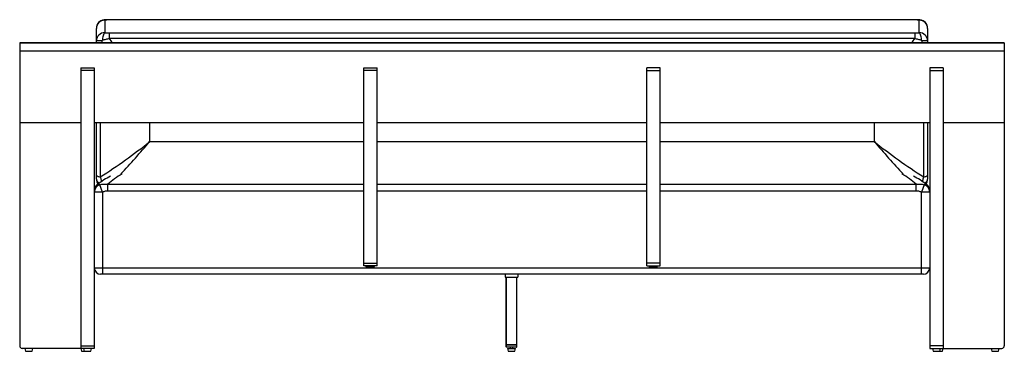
# Paper-space layout '_Back' of a CAD drawing. Header units: millimetres. Extents: x -1169 to 1169, y -440 to 347.
import ezdxf

# ---------------------------------------------------------------- set-up
doc = ezdxf.new("R2010")
doc.units = ezdxf.units.MM

psp = doc.layouts.new('_Back')

# ---------------------------------------------------------------- linework, layer by layer
at = {"color": 7, "linetype": 'Continuous', "lineweight": 25}
for p, q in [((-967, 345.7), (-967, 316)), ((956.4, 346.9), (-956.4, 346.9)), ((956.4, 346.2), (-956.4, 346.2)), ((967, 316), (967, 345.7)), ((-987, 292), (-987, 326.4)), ((-956.4, 315.5), (-956.4, 302.1)), ((-956.4, 315.5), (956.4, 315.5)), ((956.4, 315.5), (956.4, 302.1)), ((987, 326.4), (987, 292)), ((1169, 292), (-1169, 292)), ((-1169, 292), (-1169, -427)), ((1169, 291.5), (-1169, 291.5)), ((956.4, 302.1), (-956.4, 302.1)), ((1169, 292), (1169, -427)), ((1169, 271.9), (-1169, 271.9)), ((-1024, 232.3), (-992, 232.3)), ((-1024, 232.3), (-1024, -433)), ((-992, 226.3), (-1024, 226.3)), ((-992, 232.3), (-992, -433)), ((-352, 232.3), (-320, 232.3)), ((-352, -237), (-352, 232.3)), ((-320, 226.3), (-352, 226.3)), ((-320, -237), (-320, 232.3)), ((352, 232.3), (320, 232.3)), ((320, -237), (320, 232.3)), ((320, 226.3), (352, 226.3)), ((352, -237), (352, 232.3)), ((992, 232.3), (992, -433)), ((1024, 232.3), (992, 232.3)), ((992, 226.3), (1024, 226.3)), ((1024, 232.3), (1024, -433)), ((-1169, 103), (-1024, 103)), ((-992, 103), (-352, 103)), ((-987, -21.9), (-987, 103)), ((-320, 103), (320, 103)), ((352, 103), (992, 103)), ((987, 103), (987, -21.9)), ((1024, 103), (1169, 103)), ((-972, -62.2), (-979, -44.8)), ((-960, -59.7), (-960, -43.7)), ((960, -59.7), (960, -43.7)), ((979, -44.8), (972, -62.2)), ((-972, -62.2), (-992, -62.2)), ((-972, -62.2), (-972, -257)), ((972, -257), (972, -62.2)), ((992, -62.2), (972, -62.2)), ((-352, -231), (-320, -231)), ((352, -231), (320, -231)), ((-992, -242), (992, -242)), ((-992, -243.2), (-992, -243.2)), ((977, -257), (-977, -257)), ((-320, -237), (-352, -237)), ((-347.3, -239), (-326.7, -239)), ((-16, -257), (-16, -264)), ((14, -257), (14, -264)), ((320, -237), (352, -237)), ((324.7, -239), (345.3, -239)), ((-16, -264), (14, -264)), ((-13.5, -425), (-13.5, -264)), ((-13.1, -425), (-13.1, -264)), ((11.1, -425), (11.1, -264)), ((11.5, -425), (11.5, -264)), ((-992, -433), (-1163, -433)), ((-1156.5, -433), (-1155, -440)), ((-1155, -440), (-1139, -440)), ((-1139, -440), (-1137.5, -433)), ((-1024, -427), (-992, -427)), ((-1023.5, -433), (-1022, -440)), ((-1022, -440), (-1000, -440)), ((-1017.5, -433), (-1016, -440)), ((-1000, -440), (-998.5, -433)), ((11.5, -425), (-13.5, -425)), ((11.5, -425.5), (-13.5, -425.5)), ((-13.5, -429.5), (-13.5, -425.5)), ((-13.5, -429.5), (11.5, -429.5)), ((-13.1, -429.5), (-13.1, -425.5)), ((11, -430), (-13, -430)), ((-10.5, -433), (-9, -440)), ((-10.5, -433), (8.5, -433)), ((-9, -440), (7, -440)), ((-4, -430), (-4, -433)), ((2, -433), (2, -430)), ((7, -440), (8.5, -433)), ((11.1, -429.5), (11.1, -425.5)), ((11.5, -429.5), (11.5, -425.5)), ((1024, -427), (992, -427)), ((992, -433), (1163, -433)), ((998.5, -433), (1000, -440)), ((1000, -440), (1022, -440)), ((1016, -440), (1017.5, -433)), ((1022, -440), (1023.5, -433)), ((1137.5, -433), (1139, -440)), ((1139, -440), (1155, -440)), ((1155, -440), (1156.5, -433))]:
    psp.add_line(p, q, dxfattribs=at)
at = {"color": 8, "linetype": 'Continuous', "lineweight": 25}
for p, q in [((-956.4, 346.9), (-956.4, 346.2)), ((956.4, 346.9), (956.4, 346.2)), ((-977.6, 103), (-977.6, -26.3)), ((-860.5, 103), (-860.5, 57.5)), ((860.5, 57.5), (860.5, 103)), ((977.6, -26.3), (977.6, 103)), ((-860.5, 57.5), (-352, 57.5)), ((-320, 57.5), (320, 57.5)), ((352, 57.5), (860.5, 57.5)), ((-960, -43.7), (-352, -43.7)), ((-320, -43.7), (320, -43.7)), ((352, -43.7), (960, -43.7)), ((-352, -59.7), (-960, -59.7)), ((320, -59.7), (-320, -59.7)), ((960, -59.7), (352, -59.7)), ((-347.3, -239), (-347.3, -237)), ((-326.7, -239), (-326.7, -237)), ((324.7, -239), (324.7, -237)), ((345.3, -239), (345.3, -237))]:
    psp.add_line(p, q, dxfattribs=at)
at = {"color": 8, "linetype": 'Continuous', "lineweight": 25, "flags": 128}
for points in [[(-968.7, 346.3), (-967.9, 346.2), (-967, 345.7)], [(967, 345.7), (967.9, 346.2), (968.7, 346.3)], [(-956.4, 302.1), (-950.9, 294.7), (-949, 292)], [(949, 292), (950.9, 294.7), (956.4, 302.1)], [(-987, -31.7), (-986.8, -33.3), (-986.2, -34.8), (-985.3, -36.3), (-983.9, -37.6), (-982.3, -38.9), (-980.3, -40), (-979.4, -40.4)], [(979.4, -40.4), (980.3, -40), (982.3, -38.9), (983.9, -37.6), (985.3, -36.3), (986.2, -34.8), (986.8, -33.3), (987, -31.7)]]:
    psp.add_lwpolyline(points, dxfattribs=at)
at = {"color": 7, "linetype": 'Continuous', "lineweight": 25, "flags": 128}
for points in [[(-967, 316), (-967.9, 315.1), (-968.8, 313.9), (-969.6, 312.3), (-970.4, 310.4), (-971.1, 308.3), (-971.8, 305.9), (-972.3, 303.3), (-972.7, 300.6), (-973.1, 297.9)], [(973.1, 297.9), (972.7, 300.6), (972.3, 303.3), (971.8, 305.9), (971.1, 308.3), (970.4, 310.4), (969.6, 312.3), (968.8, 313.9), (967.9, 315.1), (967, 316)], [(-987, 296.7), (-986.8, 296.8), (-986.2, 297), (-985.3, 297.2), (-983.9, 297.3), (-982.3, 297.5), (-980.3, 297.6), (-978.1, 297.7), (-975.7, 297.8), (-973.1, 297.9)], [(973.1, 297.9), (975.7, 297.8), (978.1, 297.7), (980.3, 297.6), (982.3, 297.5), (983.9, 297.3), (985.3, 297.2), (986.2, 297), (986.8, 296.8), (987, 296.7)], [(-987, -21.9), (-986.8, -22.6), (-986.4, -23.2), (-985.6, -23.9), (-984.5, -24.4), (-983.2, -25), (-981.5, -25.5), (-979.7, -25.9), (-977.6, -26.3)], [(977.6, -26.3), (979.7, -25.9), (981.5, -25.5), (983.2, -25), (984.5, -24.4), (985.6, -23.9), (986.4, -23.2), (986.8, -22.6), (987, -21.9)]]:
    psp.add_lwpolyline(points, dxfattribs=at)
at = {"color": 7, "linetype": 'Continuous', "lineweight": 25}
for centre, radius, start, end in [((-967, 326.4), 20, 94.9718, 180), ((-967.4, 326.1), 19.6, 88.93, 179.0841), ((967.3, 326), 19.7, 1.1042, 90.8818), ((967, 326.4), 20, 0, 85.0282), ((-967.3, 296.3), 19.7, 89.1182, 178.8958), ((967.4, 296.4), 19.6, 0.9159, 91.07), ((-1713.6, 1125.8), 1367.2, 302.5703, 308.6099), ((1713.6, 1125.8), 1367.2, 231.3901, 237.4297), ((-972, -59.7), 20, 126.7419, 180), ((-973.3, -62.7), 18.7, 107.6913, 178.677), ((-967, -31.7), 20, 180, 215.1236), ((-852.4, -220), 220, 117.2724, 126.7419), ((852.4, -220), 220, 53.2581, 62.7276), ((973.3, -62.6), 18.7, 1.2162, 72.4155), ((967, -31.7), 20, 324.8764, 0), ((972, -59.7), 20, 0, 53.2581), ((-977, -242), 15, 180, 270), ((977, -242), 15, 270, 0), ((-1163, -427), 6, 180, 270), ((-13, -425.5), 0.5, 90, 180), ((-13, -429.5), 0.5, 180, 270), ((-12.4, -425.4), 0.71, 147.6526, 189.7276), ((-12.4, -429.6), 0.71, 170.2724, 212.3474), ((11, -425.5), 0.5, 0, 90), ((10.4, -425.4), 0.71, 350.2724, 32.3474), ((11, -429.5), 0.5, 270, 0), ((10.4, -429.6), 0.71, 327.6526, 9.7276), ((1163, -427), 6, 270, 0)]:
    psp.add_arc(centre, radius, start, end, dxfattribs=at)
at = {"color": 8, "linetype": 'Continuous', "lineweight": 25}
for centre, radius, start, end in [((-2221.3, 1205.7), 1780.5, 316.5299, 319.8429), ((2221.3, 1205.7), 1780.5, 220.1571, 223.4701), ((-840.9, -173.7), 176.3, 118.7885, 132.5175), ((841.6, -172.7), 175.1, 47.436, 61.258)]:
    psp.add_arc(centre, radius, start, end, dxfattribs=at)
at = {"color": 7, "linetype": 'Continuous', "lineweight": 25}
for points, knots in [([(-956.4, 346.9), (-957, 346.9), (-958.9, 346.9), (-961.9, 346.8), (-965.3, 346.6), (-967.6, 346.4), (-968.7, 346.3)], [0, 0, 0, 0, 0.165434, 0.435497, 0.715983, 1, 1, 1, 1]), ([(-956.4, 346.2), (-958.2, 346.2), (-960, 346.2), (-963.5, 346), (-965.3, 345.9), (-967, 345.7)], [0, 0, 0, 0, 0.5, 0.5, 1, 1, 1, 1]), ([(968.7, 346.3), (968.7, 346.3), (967.4, 346.5), (964.9, 346.6), (961.4, 346.8), (958.5, 346.9), (956.9, 346.9), (956.4, 346.9)], [0, 0, 0, 0, 0.0040722, 0.3267027, 0.6055119, 0.8724752, 1, 1, 1, 1]), ([(967, 345.7), (965.3, 345.9), (963.5, 346), (960, 346.2), (958.2, 346.2), (956.4, 346.2)], [0, 0, 0, 0, 0.5, 0.5, 1, 1, 1, 1]), ([(-967, 316), (-965.3, 315.8), (-963.5, 315.7), (-960, 315.6), (-958.2, 315.5), (-956.4, 315.5)], [0, 0, 0, 0, 0.5, 0.5, 1, 1, 1, 1]), ([(956.4, 315.5), (958.2, 315.5), (960, 315.6), (963.5, 315.7), (965.3, 315.8), (967, 316)], [0, 0, 0, 0, 0.5, 0.5, 1, 1, 1, 1]), ([(-956.4, 302.1), (-959.2, 301.3), (-962, 300.6), (-966.2, 299.5), (-967.5, 299.2), (-970.3, 298.5), (-971.7, 298.2), (-973.1, 297.9)], [0, 0, 0, 0, 0.5, 0.5, 0.75, 0.75, 1, 1, 1, 1]), ([(973.1, 297.9), (970.3, 298.5), (967.6, 299.2), (962, 300.6), (959.2, 301.3), (956.4, 302.1)], [0, 0, 0, 0, 0.5, 0.5, 1, 1, 1, 1]), ([(-987, -31.7), (-987, -30.2), (-987, -28.7), (-987, -25.4), (-987, -23.7), (-987, -21.9)], [0, 0, 0, 0, 0.5, 0.5, 1, 1, 1, 1]), ([(987, -21.9), (987, -23.7), (987, -25.4), (987, -28.7), (987, -30.2), (987, -31.7)], [0, 0, 0, 0, 0.5, 0.5, 1, 1, 1, 1]), ([(-984, -43.7), (-983.6, -43.4), (-983.2, -43.3), (-982.5, -43.1), (-982.1, -43.1), (-981.2, -43.3), (-980.8, -43.5), (-979.9, -44), (-979.4, -44.4), (-979, -44.8)], [0, 0, 0, 0, 0.25, 0.25, 0.5, 0.5, 0.75, 0.75, 1, 1, 1, 1]), ([(-979, -44.8), (-975.9, -44), (-972.8, -43.4), (-968.1, -43.1), (-966.5, -43.1), (-964.1, -43.2), (-963.2, -43.3), (-961.6, -43.5), (-960.8, -43.6), (-960, -43.7)], [0, 0, 0, 0, 0.5, 0.5, 0.75, 0.75, 0.875, 0.875, 1, 1, 1, 1]), ([(960, -43.7), (961.6, -43.4), (963.2, -43.3), (966.4, -43.1), (968, -43.1), (970.4, -43.3), (971.2, -43.3), (972.7, -43.5), (973.5, -43.6), (975.9, -44), (977.4, -44.4), (979, -44.8)], [0, 0, 0, 0, 0.25, 0.25, 0.5, 0.5, 0.625, 0.625, 0.75, 0.75, 1, 1, 1, 1]), ([(979, -44.8), (979.9, -44), (980.8, -43.4), (982, -43.1), (982.4, -43.1), (983, -43.2), (983.2, -43.3), (983.6, -43.5), (983.8, -43.6), (984, -43.7)], [0, 0, 0, 0, 0.5, 0.5, 0.75, 0.75, 0.875, 0.875, 1, 1, 1, 1]), ([(-960, -59.7), (-961.1, -59.7), (-962.1, -59.8), (-964.1, -60), (-965.1, -60.2), (-967.1, -60.6), (-968.1, -60.9), (-970.1, -61.5), (-971, -61.8), (-972, -62.2)], [0, 0, 0, 0, 0.25, 0.25, 0.5, 0.5, 0.75, 0.75, 1, 1, 1, 1]), ([(972, -62.2), (971, -61.8), (970.1, -61.5), (968.1, -60.9), (967.1, -60.6), (965.1, -60.2), (964.1, -60), (962.1, -59.8), (961.1, -59.7), (960, -59.7)], [0, 0, 0, 0, 0.25, 0.25, 0.5, 0.5, 0.75, 0.75, 1, 1, 1, 1])]:
    psp.add_open_spline(points, degree=3, knots=knots, dxfattribs=at)
at = {"color": 8, "linetype": 'Continuous', "lineweight": 25}
for points, knots in [([(-973.1, 297.9), (-973.5, 296.5), (-974.1, 294.5), (-974.6, 292.6), (-974.8, 292)], [0, 0, 0, 0, 0.700247, 1, 1, 1, 1]), ([(974.8, 292), (974.4, 293.3), (973.9, 295.2), (973.3, 297.2), (973.1, 297.9)], [0, 0, 0, 0, 0.652718, 1, 1, 1, 1]), ([(-977.6, -26.3), (-977, -28.8), (-976.1, -32.5), (-975, -36), (-974.6, -37.2)], [0, 0, 0, 0, 0.6437113, 1, 1, 1, 1]), ([(974.7, -37.3), (974.9, -36.4), (975.6, -34.3), (976.6, -30.6), (977.3, -27.7), (977.6, -26.3)], [0, 0, 0, 0, 0.2434384, 0.6217449, 1, 1, 1, 1])]:
    psp.add_open_spline(points, degree=3, knots=knots, dxfattribs=at)

doc.saveas('drawing.dxf')
